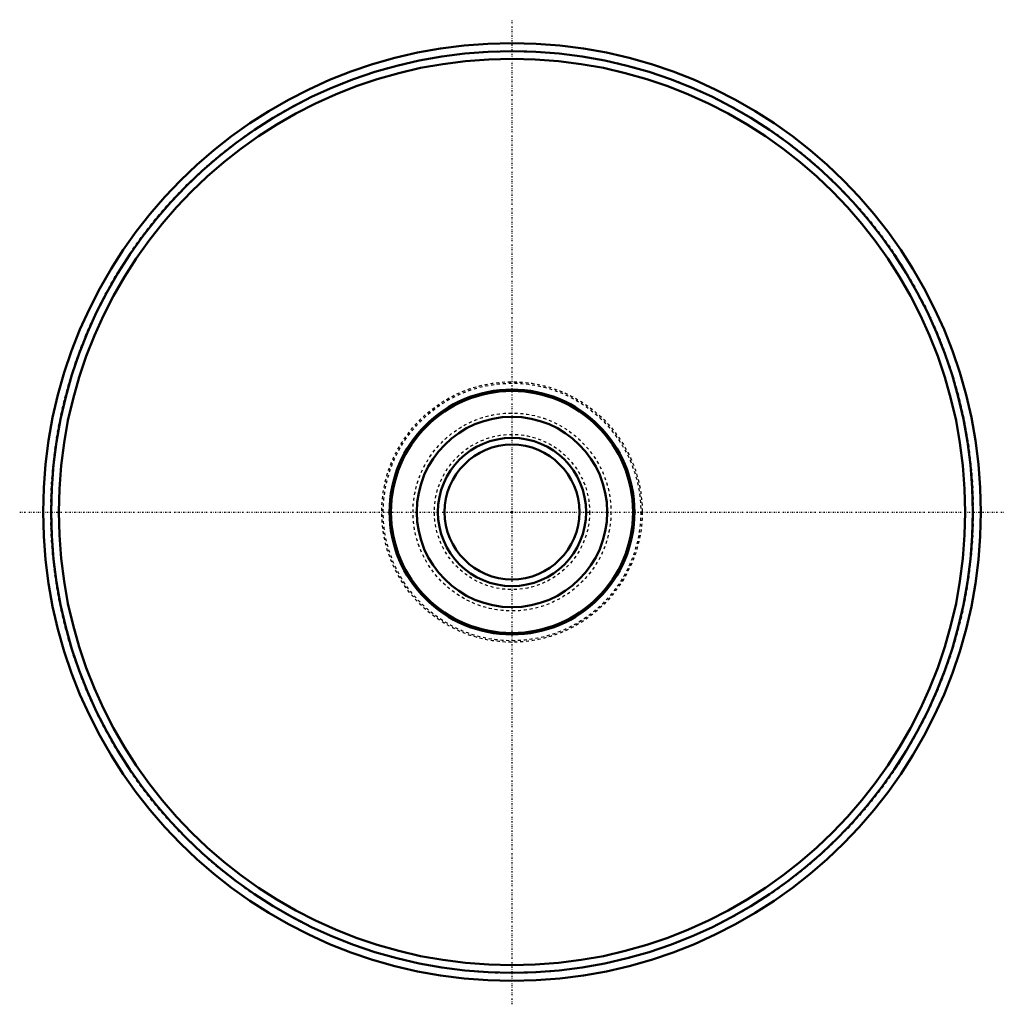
# Model space of a CAD drawing. Header units: millimetres. Extents: x -168 to 168, y -168 to 168.
import ezdxf

# ---------------------------------------------------------------- set-up
doc = ezdxf.new("R2010")
doc.units = ezdxf.units.MM
doc.linetypes.add('Center', pattern=[1.5, 0.45, -0.5, 0.05, -0.5])
doc.linetypes.add('Dashed', pattern=[2, 1, -1])
for name, color, linetype, lineweight in [('2d ConnectionPoints', 7, 'Continuous', 50), ('AM_0', 7, 'Continuous', 50), ('AM_7', 7, 'Center', 25), ('AM_9', 6, 'Dashed', 25)]:
    doc.layers.add(name, color=color, linetype=linetype, lineweight=lineweight)

msp = doc.modelspace()

# ---------------------------------------------------------------- linework, layer by layer
at = {"layer": '2d ConnectionPoints'}
msp.add_point((0, 0), dxfattribs=at)
msp.add_point((0, 0), dxfattribs=at)
at = {"layer": 'AM_0'}
for radius in [160, 157.24, 154.66, 41.79, 41.3, 32.49, 25.3, 23]:
    msp.add_circle((0, 0), radius, dxfattribs=at)
at = {"layer": 'AM_7'}
for p, q in [((0, -168), (0, 168)), ((-168, 0), (168, 0))]:
    msp.add_line(p, q, dxfattribs=at)
at = {"layer": 'AM_9'}
for radius in [157.42, 44.43, 43.95, 33.77, 26.5]:
    msp.add_circle((0, 0), radius, dxfattribs=at)

doc.saveas('drawing.dxf')
